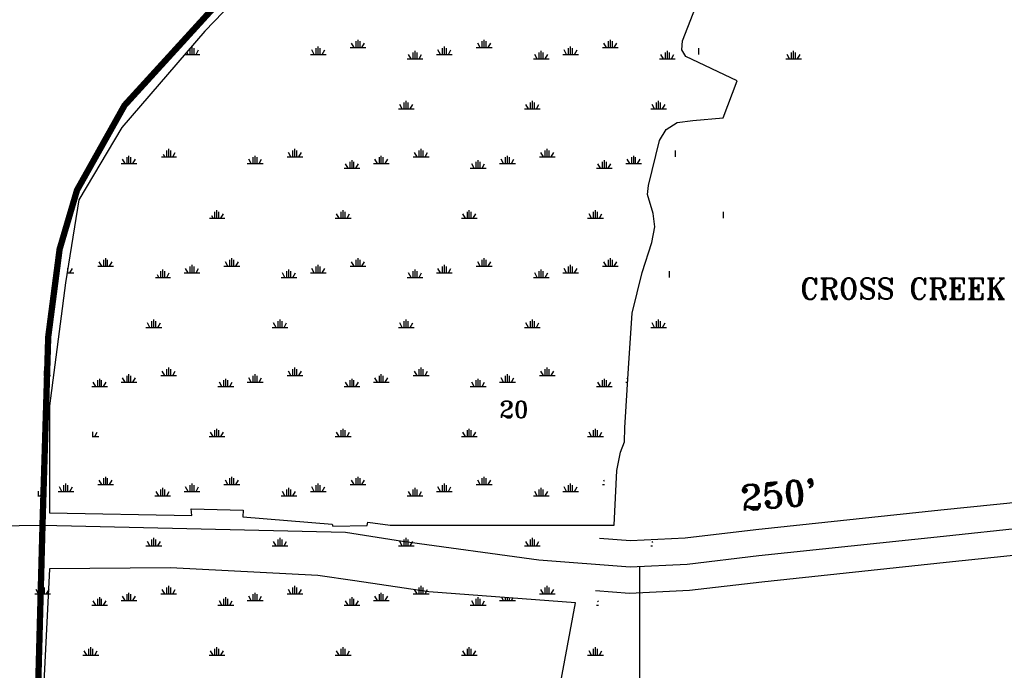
# Model space of a CAD drawing. Extents: x 213162 to 260736, y 787639 to 849969.
# Tile 4 of 17: x 225418 to 230100, y 804552 to 807647. Entities that reach past the tile are written whole.
import ezdxf

# ---------------------------------------------------------------- set-up
doc = ezdxf.new("R2010")
doc.units = 0
doc.header["$LTSCALE"] = 800
doc.linetypes.add('PHANTOM', pattern=[0])
doc.layers.get('0').update_dxf_attribs({"linetype": 'CONTINUOUS'})
for name, color, linetype in [('EXROW', 8, 'CONTINUOUS'), ('HATCH', 3, 'CONTINUOUS'), ('MAJROADS', 1, 'CONTINUOUS'), ('ROW', 3, 'PHANTOM'), ('TEXT', 7, 'CONTINUOUS'), ('WSHEDS', 11, 'CONTINUOUS')]:
    doc.layers.add(name, color=color, linetype=linetype)
doc.layers.get('0').off()
doc.styles.get("Standard").update_dxf_attribs({"font": 'ROMANT'})

# ---------------------------------------------------------------- blocks, each defined once
blk = doc.blocks.new('*X')
at = {"color": 0}
for p, q in [((227418.7, 808521.3), (227406.7, 808542.1)), ((227428.1, 808521.3), (227428.1, 808551.3)), ((227437.5, 808521.3), (227437.5, 808558.8)), ((227446.9, 808521.3), (227446.9, 808551.3)), ((227456.3, 808521.3), (227468.3, 808542.1)), ((228018.7, 808521.3), (228006.7, 808542.1)), ((228028.1, 808521.3), (228028.1, 808551.3)), ((228037.5, 808521.3), (228037.5, 808558.8)), ((228046.9, 808521.3), (228046.9, 808551.3)), ((228056.3, 808521.3), (228068.3, 808542.1)), ((228618.7, 808521.3), (228606.7, 808542.1)), ((228628.1, 808521.3), (228628.1, 808551.3)), ((228637.5, 808521.3), (228637.5, 808558.8)), ((228646.9, 808521.3), (228646.9, 808551.3)), ((228656.3, 808521.3), (228668.3, 808542.1)), ((229218.7, 808521.3), (229206.7, 808542.1)), ((229228.1, 808521.3), (229228.1, 808551.3)), ((229237.5, 808521.3), (229237.5, 808558.8)), ((229246.9, 808521.3), (229246.9, 808551.3)), ((229256.3, 808521.3), (229268.3, 808542.1)), ((227400, 808521.3), (227475, 808521.3)), ((228000, 808521.3), (228075, 808521.3)), ((228600, 808521.3), (228675, 808521.3)), ((229200, 808521.3), (229275, 808521.3)), ((227118.7, 808001.7), (227106.7, 808022.5)), ((227128.1, 808001.7), (227128.1, 808031.7)), ((227137.5, 808001.7), (227137.5, 808039.2)), ((227146.9, 808001.7), (227146.9, 808031.7)), ((227156.3, 808001.7), (227168.3, 808022.5)), ((227718.7, 808001.7), (227706.7, 808022.5)), ((227728.1, 808001.7), (227728.1, 808031.7)), ((227737.5, 808001.7), (227737.5, 808039.2)), ((227746.9, 808001.7), (227746.9, 808031.7)), ((227756.3, 808001.7), (227768.3, 808022.5)), ((228318.7, 808001.7), (228306.7, 808022.5)), ((228328.1, 808001.7), (228328.1, 808031.7)), ((228337.5, 808001.7), (228337.5, 808039.2)), ((228346.9, 808001.7), (228346.9, 808031.7)), ((228356.3, 808001.7), (228368.3, 808022.5)), ((227100, 808001.7), (227175, 808001.7)), ((227700, 808001.7), (227775, 808001.7)), ((228300, 808001.7), (228375, 808001.7)), ((226228.1, 807482.1), (226228.1, 807511.7)), ((226237.5, 807482.1), (226237.5, 807519.6)), ((226246.9, 807482.1), (226246.9, 807512.1)), ((226256.3, 807482.1), (226268.3, 807502.9)), ((226818.7, 807482.1), (226806.7, 807502.9)), ((226828.1, 807482.1), (226828.1, 807512.1)), ((226837.5, 807482.1), (226837.5, 807519.6)), ((226846.9, 807482.1), (226846.9, 807512.1)), ((226856.3, 807482.1), (226868.3, 807502.9)), ((227418.7, 807482.1), (227406.7, 807502.9)), ((227428.1, 807482.1), (227428.1, 807512.1)), ((227437.5, 807482.1), (227437.5, 807519.6)), ((227446.9, 807482.1), (227446.9, 807512.1)), ((227456.3, 807482.1), (227468.3, 807502.9)), ((228018.7, 807482.1), (228006.7, 807502.9)), ((228028.1, 807482.1), (228028.1, 807512.1)), ((228037.5, 807482.1), (228037.5, 807519.6)), ((228046.9, 807482.1), (228046.9, 807512.1)), ((228056.3, 807482.1), (228068.3, 807502.9)), ((228646.9, 807482.1), (228646.9, 807512.1)), ((226202.6, 807482.1), (226275, 807482.1)), ((226218.7, 807482.1), (226212.3, 807493.3)), ((226800, 807482.1), (226875, 807482.1)), ((227400, 807482.1), (227475, 807482.1)), ((228000, 807482.1), (228075, 807482.1)), ((225918.7, 806962.5), (225906.7, 806983.3)), ((225928.1, 806962.5), (225928.1, 806992.5)), ((225937.5, 806962.5), (225937.5, 807000)), ((225946.9, 806962.5), (225946.9, 806992.5)), ((225956.3, 806962.5), (225968.3, 806983.3)), ((226518.7, 806962.5), (226506.7, 806983.3)), ((226528.1, 806962.5), (226528.1, 806992.5)), ((226537.5, 806962.5), (226537.5, 807000)), ((226546.9, 806962.5), (226546.9, 806992.5)), ((226556.3, 806962.5), (226568.3, 806983.3)), ((227118.7, 806962.5), (227106.7, 806983.3)), ((227128.1, 806962.5), (227128.1, 806992.5)), ((227137.5, 806962.5), (227137.5, 807000)), ((227146.9, 806962.5), (227146.9, 806992.5)), ((227156.3, 806962.5), (227168.3, 806983.3)), ((227718.7, 806962.5), (227706.7, 806983.3)), ((227728.1, 806962.5), (227728.1, 806992.5)), ((227737.5, 806962.5), (227737.5, 807000)), ((227746.9, 806962.5), (227746.9, 806992.5)), ((227756.3, 806962.5), (227768.3, 806983.3)), ((228318.7, 806962.5), (228306.7, 806983.3)), ((228328.1, 806962.5), (228328.1, 806992.5)), ((228337.5, 806962.5), (228337.5, 807000)), ((228346.9, 806962.5), (228346.9, 806992.5)), ((228356.3, 806962.5), (228368.3, 806983.3)), ((225900, 806962.5), (225975, 806962.5)), ((226500, 806962.5), (226575, 806962.5)), ((227100, 806962.5), (227175, 806962.5)), ((227700, 806962.5), (227775, 806962.5)), ((228300, 806962.5), (228375, 806962.5)), ((226228.1, 806442.9), (226228.1, 806472.9)), ((226237.5, 806442.9), (226237.5, 806480.4)), ((226246.9, 806442.9), (226246.9, 806472.9)), ((226828.1, 806442.9), (226828.1, 806472.9)), ((226837.5, 806442.9), (226837.5, 806480.4)), ((226846.9, 806442.9), (226846.9, 806472.9)), ((227428.1, 806442.9), (227428.1, 806472.9)), ((227437.5, 806442.9), (227437.5, 806480.4)), ((227446.9, 806442.9), (227446.9, 806472.9)), ((228028.1, 806442.9), (228028.1, 806472.9)), ((228037.5, 806442.9), (228037.5, 806480.4)), ((228046.9, 806442.9), (228046.9, 806472.9)), ((225643.3, 806442.9), (225675, 806442.9)), ((225646.9, 806442.9), (225646.9, 806465.1)), ((225656.3, 806442.9), (225668.3, 806463.6)), ((226200, 806442.9), (226275, 806442.9)), ((226218.7, 806442.9), (226206.7, 806463.6)), ((226256.3, 806442.9), (226268.3, 806463.6)), ((226800, 806442.9), (226875, 806442.9)), ((226818.7, 806442.9), (226806.7, 806463.6)), ((226856.3, 806442.9), (226868.3, 806463.6)), ((227400, 806442.9), (227475, 806442.9)), ((227418.7, 806442.9), (227406.7, 806463.6)), ((227456.3, 806442.9), (227468.3, 806463.6)), ((228000, 806442.9), (228075, 806442.9)), ((228018.7, 806442.9), (228006.7, 806463.6)), ((228056.3, 806442.9), (228068.3, 806463.6)), ((225928.1, 805923.2), (225928.1, 805953.2)), ((225937.5, 805923.2), (225937.5, 805960.7)), ((225946.9, 805923.2), (225946.9, 805953.2)), ((226528.1, 805923.2), (226528.1, 805953.2)), ((226537.5, 805923.2), (226537.5, 805960.7)), ((226546.9, 805923.2), (226546.9, 805953.2)), ((227128.1, 805923.2), (227128.1, 805953.2)), ((227137.5, 805923.2), (227137.5, 805960.7)), ((227146.9, 805923.2), (227146.9, 805953.2)), ((227728.1, 805923.2), (227728.1, 805953.2)), ((227737.5, 805923.2), (227737.5, 805960.7)), ((227746.9, 805923.2), (227746.9, 805953.2)), ((225900, 805923.2), (225975, 805923.2)), ((225918.7, 805923.2), (225906.7, 805944)), ((225956.3, 805923.2), (225968.3, 805944)), ((226500, 805923.2), (226575, 805923.2)), ((226518.7, 805923.2), (226506.7, 805944)), ((226556.3, 805923.2), (226568.3, 805944)), ((227100, 805923.2), (227175, 805923.2)), ((227118.7, 805923.2), (227106.7, 805944)), ((227156.3, 805923.2), (227168.3, 805944)), ((227700, 805923.2), (227775, 805923.2)), ((227718.7, 805923.2), (227706.7, 805944)), ((227756.3, 805923.2), (227768.3, 805944)), ((228300, 805923.2), (228308.9, 805923.2)), ((228309.9, 805938.6), (228306.7, 805944)), ((225637.5, 805403.6), (225637.5, 805441.1)), ((226237.5, 805403.6), (226237.5, 805441.1)), ((226837.5, 805403.6), (226837.5, 805441.1)), ((227437.5, 805403.6), (227437.5, 805441.1)), ((228037.5, 805403.6), (228037.5, 805441.1)), ((225600, 805403.6), (225675, 805403.6)), ((225618.7, 805403.6), (225606.7, 805424.4)), ((225628.1, 805403.6), (225628.1, 805433.6)), ((225646.9, 805403.6), (225646.9, 805433.6)), ((225656.3, 805403.6), (225668.3, 805424.4)), ((226200, 805403.6), (226275, 805403.6)), ((226218.7, 805403.6), (226206.7, 805424.4)), ((226228.1, 805403.6), (226228.1, 805433.6)), ((226246.9, 805403.6), (226246.9, 805433.6)), ((226256.3, 805403.6), (226268.3, 805424.4)), ((226800, 805403.6), (226875, 805403.6)), ((226818.7, 805403.6), (226806.7, 805424.4)), ((226828.1, 805403.6), (226828.1, 805433.6)), ((226846.9, 805403.6), (226846.9, 805433.6)), ((226856.3, 805403.6), (226868.3, 805424.4)), ((227400, 805403.6), (227475, 805403.6)), ((227418.7, 805403.6), (227406.7, 805424.4)), ((227428.1, 805403.6), (227428.1, 805433.6)), ((227446.9, 805403.6), (227446.9, 805433.6)), ((227456.3, 805403.6), (227468.3, 805424.4)), ((228000, 805403.6), (228075, 805403.6)), ((228018.7, 805403.6), (228006.7, 805424.4)), ((228028.1, 805403.6), (228028.1, 805433.6)), ((228046.9, 805403.6), (228046.9, 805433.6)), ((228056.3, 805403.6), (228068.3, 805424.4)), ((225937.5, 804884), (225937.5, 804921.5)), ((226537.5, 804884), (226537.5, 804921.5)), ((227137.5, 804884), (227137.5, 804921.5)), ((225900, 804884), (225975, 804884)), ((225918.7, 804884), (225906.7, 804904.8)), ((225928.1, 804884), (225928.1, 804914)), ((225946.9, 804884), (225946.9, 804914)), ((225956.3, 804884), (225968.3, 804904.8)), ((226500, 804884), (226575, 804884)), ((226518.7, 804884), (226506.7, 804904.8)), ((226528.1, 804884), (226528.1, 804914)), ((226546.9, 804884), (226546.9, 804914)), ((226556.3, 804884), (226568.3, 804904.8)), ((227100, 804884), (227175, 804884)), ((227118.7, 804884), (227106.7, 804904.8)), ((227128.1, 804884), (227128.1, 804914)), ((227146.9, 804884), (227146.9, 804914)), ((227156.3, 804884), (227168.3, 804904.8)), ((227700, 804884), (227775, 804884)), ((227718.7, 804884), (227709.9, 804899.3)), ((227728.1, 804884), (227728.1, 804898)), ((227737.5, 804884), (227737.5, 804897.2)), ((227746.9, 804884), (227746.9, 804896.5)), ((227756.3, 804884), (227762.8, 804895.3))]:
    blk.add_line(p, q, dxfattribs=at)

msp = doc.modelspace()

# ---------------------------------------------------------------- linework, layer by layer
at = {"layer": 'EXROW', "color": 0}
for points in [[(239468.2, 805623.7), (239258.1, 805454.2), (238930.2, 805438.4), (238930.7, 805498.4), (238330.7, 805503.6), (238330.1, 805433.6), (237589.3, 805439.9), (236950.5, 805442.4), (236927.6, 805442), (236927.2, 805461.9), (235747.2, 805438.7), (235747.1, 805443.7), (232939.6, 805388.3), (231570.3, 805376.3), (230896.9, 805360.7), (230896.7, 805370.7), (230188.9, 805354.2), (229797.6, 805313.7), (228918.4, 805220.6), (228581.7, 805180.5), (228322.1, 805167.9), (228175.7, 805179.5)], [(239468.2, 805053.7), (239258.1, 805204.2), (238928.5, 805238.5), (238928, 805178.5), (238328, 805183.6), (238328.4, 805233.6), (237588.1, 805239.9), (236931.5, 805242), (236931.5, 805242), (235751.5, 805218.7), (235751.6, 805213.7), (232942.9, 805158.4), (231574, 805146.3), (230902.2, 805130.7), (230902.5, 805120.7), (230204.7, 805104.5), (229823.7, 805065), (228946.3, 804972.1), (228602.6, 804931.2), (228318.3, 804917.4), (228155.9, 804930.3)]]:
    msp.add_lwpolyline(points, dxfattribs=at)
at = {"layer": 'MAJROADS', "color": 0}
for points in [[(234450.7, 822514.2), (232110.9, 819297.8), (230865.6, 817513.8), (230757.7, 817325), (230639.1, 817054.4), (230439.9, 816534.8), (230314.7, 816208.3), (229363, 813819.7), (228620.5, 811956.6), (227886.9, 809979.5), (227717.9, 809481.6), (227615.6, 809250.8), (227519.9, 809071.9), (227179.2, 808583.7), (226631.8, 808023.7), (225916.4, 807239.6), (225690.4, 806836.2), (225607.6, 806555.2), (225553.4, 806138.1), (225532.2, 805232.9), (225465.1, 802969.2), (225363, 802554.6), (225202.7, 802120.5), (224995, 801594.8)], [(240008.8, 805329.2), (237588.7, 805349.9), (236951.2, 805352.4), (232941.3, 805273.4), (231572.1, 805261.3), (230196.8, 805229.4), (229810.7, 805189.3), (228932.3, 805096.4), (228592.2, 805055.9), (228320.2, 805042.6), (227886.9, 805077), (227238.3, 805165.6), (226966.9, 805208.3), (225526.2, 805241), (221174.7, 805179.4), (220680.7, 805144.5), (220294.9, 805132.4), (220102.8, 805112.4), (219301.4, 805118.6), (218843.4, 805131.3)], [(228365.9, 805044.9), (228365.9, 801592.8)]]:
    msp.add_lwpolyline(points, dxfattribs=at)
at = {"layer": 'ROW', "color": 0}
for points in [[(226602.9, 807910.3), (226297.5, 807592.2), (225903, 807134.1), (225699.4, 806790.5), (225635.7, 806396), (225559.4, 805810.7), (225559.4, 805301.7), (226236.1, 805289.4), (226233.8, 805320.4), (226480.4, 805314.2), (226479.3, 805281.9), (226903, 805247.3), (226906.1, 805237.5), (227070.8, 805241.1), (227073.1, 805257), (227179.1, 805242.8), (228244.6, 805242.8)], [(228244.6, 805242.8), (228257.5, 805503.3), (228275.2, 805590.1), (228293.2, 805638.9), (228294.8, 805706.3), (228313.2, 805989.7), (228330.2, 806250.4), (228378.6, 806444.6), (228423.7, 806587.9), (228438.6, 806661.7), (228429.9, 806725.5), (228403.5, 806816.3), (228407.6, 806858.4), (228460.1, 807072.9), (228492.5, 807124.7), (228544.1, 807157.3), (228619.6, 807168), (228762.4, 807180.5), (228829.1, 807356.8), (228585.3, 807472.3), (228566.7, 807503.1), (228568.9, 807546.4), (228645.5, 807743.7)], [(226886.5, 801593.7), (226931.5, 801665.3), (227062.9, 801707), (227118.1, 801784.7), (227177.9, 802077), (227157.9, 802305.3), (227243, 802592.3), (227440.3, 803162.8), (227916.5, 804097.4), (228061.3, 804872.9), (227364.1, 804925.4), (227011.6, 804978.3), (226835.7, 805003.8), (226134.3, 805040.1), (225559.4, 805034.4), (225533.9, 804525.4), (225533.9, 803965.5), (225508.5, 803367.4), (225432.1, 802629.3), (225190.3, 801929.4), (225065.8, 801594.8)]]:
    msp.add_lwpolyline(points, dxfattribs=at)
at = {"layer": 'WSHEDS', "color": 0, "const_width": 30}
msp.add_lwpolyline([(224995, 801594.8), (225202.7, 802120.5), (225465.1, 802969.2), (225465.1, 802969.2), (225526.2, 805241), (225553.4, 806138.1), (225607.6, 806555.2), (225690.4, 806836.2), (225916.4, 807239.6), (226631.8, 808023.7), (227179.2, 808583.7), (227519.9, 809071.9), (227717.9, 809481.6), (227886.9, 809979.5), (229363, 813819.7), (230639.1, 817054.4), (230865.6, 817513.8), (232110.9, 819297.8), (234450.7, 822514.2)], dxfattribs=at)

# ---------------------------------------------------------------- block references
at = {"layer": 'HATCH', "color": 0}
for p in [(0, 0), (0, 0), (0, 0), (0, 0), (0, 0), (0, 0), (0, 0), (0, 0), (0, 0), (0, 0), (0, 0), (0, 0), (0, 0), (0, 0), (0, 0), (0, 0), (0, 0), (0, 0), (0, 0), (0, 0), (0, 0), (0, 0), (0, 0), (-110.8, -487.6), (118.4, -778.9), (-139.4, -1060.6)]:
    msp.add_blockref('*X', p, dxfattribs=at)

# ---------------------------------------------------------------- texts
at = {"layer": 'EXROW', "color": 0}
msp.add_text("250'", height=120, rotation=5, dxfattribs=at).set_placement((228851.5, 805311.7))
at = {"layer": 'TEXT', "color": 0}
for s, height, p in [('CROSS CREEK', 100, (229128.3, 806317.6)), ('20', 80, (227699.4, 805753.1))]:
    msp.add_text(s, height=height, dxfattribs=at).set_placement(p)

doc.saveas('drawing.dxf')
